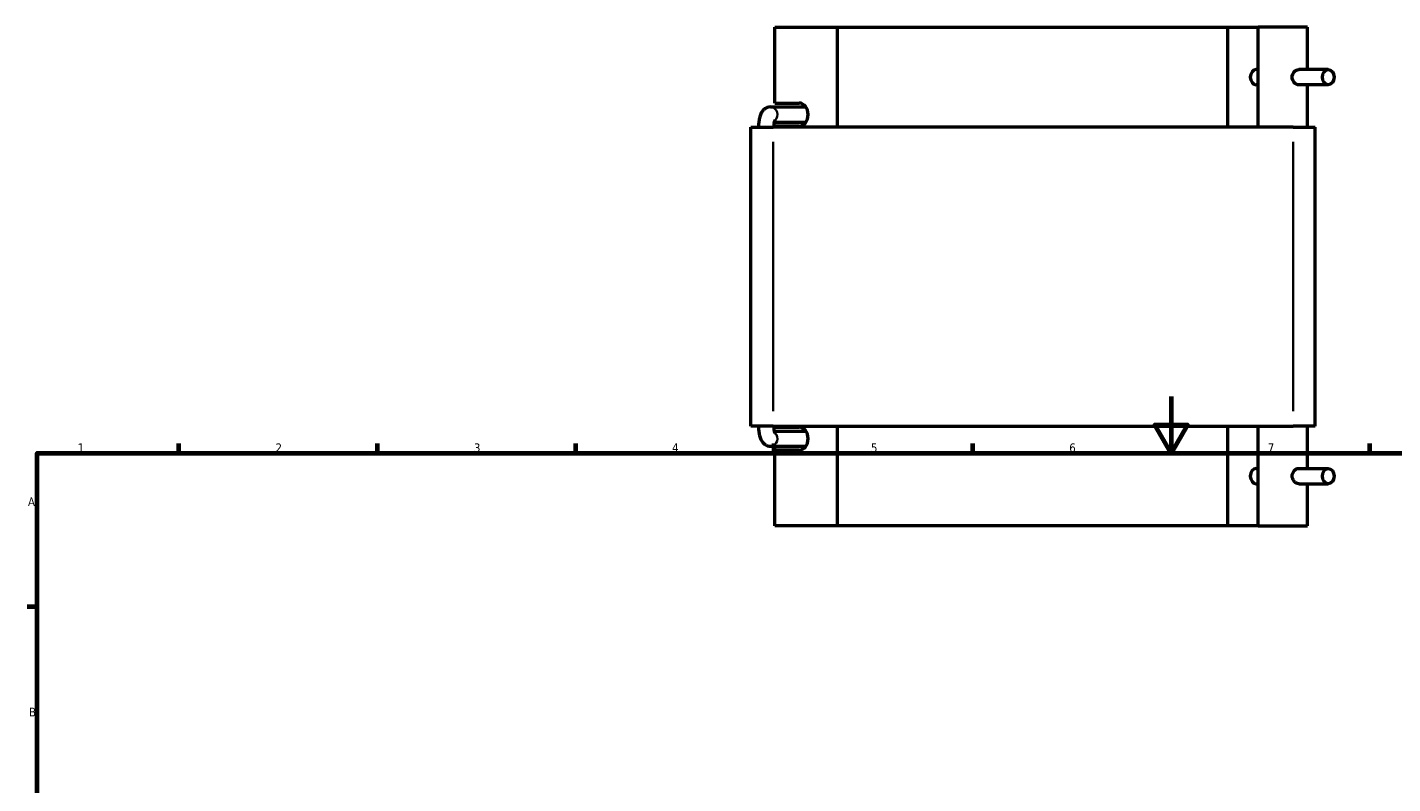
# Model space of a CAD drawing. Header units: millimetres. Extents: x -15 to 1012, y -66 to 844.
# Tile 2 of 4: x 17 to 499, y 457 to 724. Entities that reach past the tile are written whole.
import ezdxf

# ---------------------------------------------------------------- set-up
doc = ezdxf.new("R2010")
doc.units = ezdxf.units.MM
for name, color, linetype, lineweight in [('Border (ANSI)', 7, 'Continuous', 70), ('Visible (ANSI)', 7, 'Continuous', 50), ('Visible Narrow (ANSI)', 7, 'Continuous', 35)]:
    doc.layers.add(name, color=color, linetype=linetype, lineweight=lineweight)
doc.styles.add('Note Text (ANSI)', font='tahoma.ttf')

# ---------------------------------------------------------------- blocks, each defined once
blk = doc.blocks.new('Borders Default Border')
at = {"layer": 'Border (ANSI)'}
for p, q in [((70.08, 574), (70.08, 577.45)), ((140.17, 574), (140.17, 577.45)), ((210.25, 574), (210.25, 577.45)), ((280.33, 574), (280.33, 577.45)), ((350.42, 574), (350.42, 577.45)), ((490.58, 574), (490.58, 577.45)), ((20, 519.75), (16.55, 519.75))]:
    blk.add_line(p, q, dxfattribs=at)
at = {"layer": 'Border (ANSI)', "flags": 128}
for points in [[(420.5, 594), (420.5, 574), (414.73, 584), (426.27, 584), (420.5, 574)], [(20, 20), (20, 574), (821, 574), (821, 20), (20, 20)]]:
    blk.add_lwpolyline(points, dxfattribs=at)
at = {"layer": 'Border (ANSI)', "char_height": 3.05, "attachment_point": 7, "style": 'Note Text (ANSI)'}
for s, insert in [('1', (34.35, 574.4)), ('2', (104.2, 574.4)), ('3', (174.26, 574.34)), ('4', (244.23, 574.4)), ('5', (314.48, 574.34)), ('6', (384.49, 574.34)), ('7', (454.6, 574.4)), ('A', (16.78, 555.35)), ('B', (17.15, 481.1))]:
    blk.add_mtext(s, dxfattribs=dict(at, insert=insert))

msp = doc.modelspace()

# ---------------------------------------------------------------- linework, layer by layer
at = {"layer": 'Visible (ANSI)'}
for p, q in [((280.533, 724.332), (302.589, 724.332)), ((280.533, 697.582), (280.533, 724.332)), ((302.589, 724.332), (302.589, 689.132)), ((302.589, 724.332), (440.477, 724.332)), ((440.477, 724.332), (451.222, 724.332)), ((440.477, 689.132), (440.477, 724.332)), ((468.668, 724.332), (451.222, 724.332)), ((451.222, 689.132), (451.222, 724.332)), ((468.668, 709.432), (468.668, 724.332)), ((451.222, 709.432), (450.497, 709.432)), ((475.952, 709.432), (465.552, 709.432)), ((451.222, 704.032), (450.497, 704.032)), ((475.952, 704.032), (465.552, 704.032)), ((468.668, 689.132), (468.668, 704.032)), ((278.947, 696.232), (291.458, 696.232)), ((280.533, 697.582), (289.145, 697.582)), ((280.297, 690.832), (291.458, 690.832)), ((272.109, 689.132), (272.042, 689.132)), ((272.042, 583.532), (272.042, 689.132)), ((272.109, 689.132), (279.975, 689.132)), ((463.581, 689.132), (279.975, 689.132)), ((289.145, 689.482), (280.533, 689.482)), ((280.533, 689.132), (280.533, 689.482)), ((463.581, 689.132), (471.288, 689.132)), ((471.368, 689.132), (471.288, 689.132)), ((471.368, 583.532), (471.368, 689.132)), ((272.042, 583.532), (272.109, 583.532)), ((279.975, 583.532), (272.109, 583.532)), ((279.975, 583.532), (463.581, 583.532)), ((280.533, 583.182), (280.533, 583.532)), ((302.589, 583.532), (302.589, 548.332)), ((440.477, 548.332), (440.477, 583.532)), ((451.222, 548.332), (451.222, 583.532)), ((471.288, 583.532), (463.581, 583.532)), ((468.668, 568.632), (468.668, 583.532)), ((471.288, 583.532), (471.368, 583.532)), ((280.297, 581.832), (291.458, 581.832)), ((280.533, 583.182), (289.145, 583.182)), ((278.947, 576.432), (291.458, 576.432)), ((289.145, 575.082), (280.533, 575.082)), ((280.533, 548.332), (280.533, 575.082)), ((450.497, 568.632), (451.222, 568.632)), ((465.552, 568.632), (475.952, 568.632)), ((450.497, 563.232), (451.222, 563.232)), ((465.552, 563.232), (475.952, 563.232)), ((468.668, 548.332), (468.668, 563.232)), ((302.589, 548.332), (280.533, 548.332)), ((440.477, 548.332), (302.589, 548.332)), ((451.222, 548.332), (440.477, 548.332)), ((451.222, 548.332), (468.668, 548.332))]:
    msp.add_line(p, q, dxfattribs=at)
for centre, major_axis in [((450.497, 706.732), (0, -2.7)), ((289.145, 693.532), (0, 4.05)), ((289.145, 579.132), (0, 4.05)), ((450.497, 565.932), (0, -2.7))]:
    msp.add_ellipse(centre, major_axis=major_axis, ratio=0.7660444, start_param=3.1415927, end_param=6.2831853, dxfattribs=at)
for centre in [(475.952, 706.732), (475.952, 565.932)]:
    msp.add_ellipse(centre, major_axis=(0, 2.7), ratio=0.7660444, dxfattribs=at)
for points, knots in [([(463.208, 706.732), (463.208, 707.074), (463.276, 707.436), (463.54, 708.101), (463.736, 708.403), (464.17, 708.88), (464.438, 709.087), (464.998, 709.364), (465.29, 709.432), (465.552, 709.432)], [0, 0, 0, 0, 0.10245334, 0.10245334, 0.20490668, 0.20490668, 0.30732523, 0.30732523, 0.40974378, 0.40974378, 0.40974378, 0.40974378]), ([(465.552, 704.032), (465.29, 704.032), (464.998, 704.101), (464.438, 704.377), (464.17, 704.585), (463.736, 705.062), (463.54, 705.364), (463.276, 706.028), (463.208, 706.391), (463.208, 706.732)], [1.22923134, 1.22923134, 1.22923134, 1.22923134, 1.33164989, 1.33164989, 1.43406844, 1.43406844, 1.53652178, 1.53652178, 1.63897512, 1.63897512, 1.63897512, 1.63897512]), ([(278.947, 696.232), (278.573, 696.232), (278.2, 696.163), (277.511, 695.921), (277.203, 695.742), (276.613, 695.299), (276.366, 695.026), (275.83, 694.313), (275.615, 693.872), (275.251, 692.938), (275.114, 692.44), (274.902, 691.401), (274.83, 690.862), (274.757, 689.922), (274.742, 689.527), (274.742, 689.132)], [0, 0, 0, 0, 0.1195678, 0.1195678, 0.2516508, 0.2516508, 0.4271218, 0.4271218, 0.719953, 0.719953, 1.0341122, 1.0341122, 1.3482715, 1.3482715, 1.5707963, 1.5707963, 1.5707963, 1.5707963]), ([(280.519, 691.568), (280.519, 691.568), (280.512, 691.556), (280.485, 691.498), (280.461, 691.439), (280.404, 691.269), (280.369, 691.148), (280.296, 690.84), (280.259, 690.645), (280.195, 690.19), (280.17, 689.925), (280.147, 689.481), (280.142, 689.307), (280.142, 689.132)], [0.5435511, 0.5435511, 0.5435511, 0.5435511, 0.6430134, 0.6430134, 0.7903387, 0.7903387, 0.9682274, 0.9682274, 1.1801028, 1.1801028, 1.420164, 1.420164, 1.5707963, 1.5707963, 1.5707963, 1.5707963]), ([(274.742, 583.532), (274.742, 582.975), (274.772, 582.418), (274.893, 581.331), (274.983, 580.803), (275.236, 579.787), (275.395, 579.301), (275.845, 578.345), (276.124, 577.863), (276.788, 577.233), (276.98, 577.078), (277.55, 576.723), (277.983, 576.542), (278.623, 576.445), (278.785, 576.432), (278.947, 576.432)], [1.5707963, 1.5707963, 1.5707963, 1.5707963, 1.8849556, 1.8849556, 2.1991149, 2.1991149, 2.5132741, 2.5132741, 2.8274334, 2.8274334, 2.9316965, 2.9316965, 3.0898767, 3.0898767, 3.1415927, 3.1415927, 3.1415927, 3.1415927]), ([(280.142, 583.532), (280.142, 583.233), (280.156, 582.933), (280.206, 582.377), (280.242, 582.119), (280.324, 581.691), (280.369, 581.514), (280.445, 581.266), (280.478, 581.182), (280.511, 581.11), (280.519, 581.096), (280.519, 581.096)], [1.5707963, 1.5707963, 1.5707963, 1.5707963, 1.8293821, 1.8293821, 2.0800976, 2.0800976, 2.3061528, 2.3061528, 2.4933356, 2.4933356, 2.5980415, 2.5980415, 2.5980415, 2.5980415]), ([(465.552, 563.232), (465.29, 563.232), (464.998, 563.301), (464.438, 563.577), (464.17, 563.785), (463.736, 564.262), (463.54, 564.564), (463.276, 565.228), (463.208, 565.591), (463.208, 566.274), (463.276, 566.636), (463.54, 567.301), (463.736, 567.603), (464.17, 568.08), (464.438, 568.287), (464.998, 568.564), (465.29, 568.632), (465.552, 568.632)], [0.40974378, 0.40974378, 0.40974378, 0.40974378, 0.51216233, 0.51216233, 0.61458088, 0.61458088, 0.71703422, 0.71703422, 0.81948756, 0.81948756, 0.9219409, 0.9219409, 1.02439424, 1.02439424, 1.12681279, 1.12681279, 1.22923134, 1.22923134, 1.22923134, 1.22923134])]:
    msp.add_open_spline(points, degree=3, knots=knots, dxfattribs=at)
at = {"layer": 'Visible Narrow (ANSI)'}
for p, q in [((272.109, 588.812), (272.109, 683.852)), ((279.975, 588.812), (279.975, 683.852)), ((463.581, 588.812), (463.581, 683.852)), ((471.288, 588.812), (471.288, 683.852))]:
    msp.add_line(p, q, dxfattribs=at)
for centre, major_axis, start_param, end_param in [((278.947, 693.532), (0, 2.7), 3.8905619, 6.1572578), ((278.947, 579.132), (0, -2.7), 0.1259275, 2.3926234)]:
    msp.add_ellipse(centre, major_axis=major_axis, ratio=0.9396926, start_param=start_param, end_param=end_param, dxfattribs=at)

# ---------------------------------------------------------------- block references
msp.add_blockref('Borders Default Border', (0, 0))

doc.saveas('drawing.dxf')
